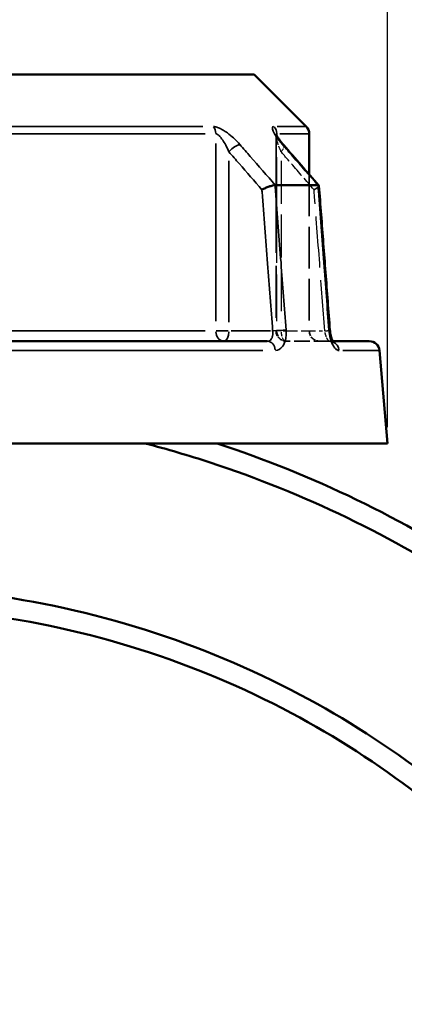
# Model space of a CAD drawing. Header units: millimetres. Extents: x 0 to 898, y 0 to 872.
# Tile 6 of 15: x 430 to 467, y 376 to 472. Entities that reach past the tile are written whole.
import ezdxf

# ---------------------------------------------------------------- set-up
doc = ezdxf.new("R2010")
doc.units = ezdxf.units.MM
doc.linetypes.add('DASHED', pattern=[0.2067, 0.1654, -0.0413])
for name, color, linetype, lineweight in [('Dimension (ANSI)', 7, 'Continuous', 25), ('Hidden (ANSI)', 7, 'DASHED', 35), ('Hidden Narrow (ANSI)', 7, 'DASHED', 25), ('Visible (ANSI)', 7, 'Continuous', 50), ('Visible Narrow (ANSI)', 7, 'Continuous', 35)]:
    doc.layers.add(name, color=color, linetype=linetype, lineweight=lineweight)
doc.styles.add('Note Text (ANSI)', font='tahoma.ttf')
doc.dimstyles.new('Default - mm (ANSI)', dxfattribs={"dimtxt": 3.048, "dimasz": 2.5, "dimexe": 3.175, "dimexo": 1.6002, "dimgap": 0.8, "dimtad": 0, "dimtoh": 1, "dimrnd": 1e-08, "dimzin": 4, "dimdsep": 46, "dimtxsty": 'Note Text (ANSI)', "dimcen": 0.09, "dimdle": 10, "dimclrd": 256, "dimclre": 256, "dimclrt": 256, "dimadec": 1, "dimazin": 1, "dimtfac": 1, "dimtofl": 0, "dimtmove": 0, "dimatfit": 3, "dimfxl": 1, "dimtolj": 1, "dimtzin": 4, "dimlwd": -1, "dimlwe": -1, "dimarcsym": 0})

# ---------------------------------------------------------------- blocks, each defined once
blk = doc.blocks.new('*D10')
at = {"layer": 'Defpoints', "color": 0, "transparency": 16777216}
for p in [(363.582, 524.98), (363.582, 430.98), (465.582, 430.98)]:
    blk.add_point(p, dxfattribs=at)
at = {"layer": 'Dimension (ANSI)', "transparency": 16777216}
for p, q in [((363.582, 432.58), (363.582, 528.155)), ((465.582, 432.58), (465.582, 528.155)), ((366.082, 524.98), (405.865, 524.98)), ((463.082, 524.98), (423.3, 524.98))]:
    blk.add_line(p, q, dxfattribs=at)
for points in [[(366.082, 525.397), (366.082, 524.563), (363.582, 524.98)], [(463.082, 525.397), (463.082, 524.563), (465.582, 524.98)]]:
    blk.add_solid(points, dxfattribs=at)
at = {"layer": 'Dimension (ANSI)', "transparency": 16777216, "insert": (406.665, 527.273), "char_height": 3.048, "attachment_point": 1, "style": 'Note Text (ANSI)'}
blk.add_mtext('\\A1;{\\fAIGDT|b0|i0;\\H3.0480;\\ln}\\fTahoma|b0|i0;\\H3.0480;102.00', dxfattribs=at)

msp = doc.modelspace()

# ---------------------------------------------------------------- linework, layer by layer
at = {"layer": 'Hidden (ANSI)', "ltscale": 30.868282}
msp.add_line((454.676, 461.121), (454.676, 441.98), dxfattribs=at)
at = {"layer": 'Hidden (ANSI)', "ltscale": 24.680153}
msp.add_line((457.932, 457.284), (457.932, 441.98), dxfattribs=at)
at = {"layer": 'Hidden (ANSI)', "ltscale": 9.334328}
msp.add_line((459.92, 440.98), (455.676, 440.98), dxfattribs=at)
at = {"layer": 'Hidden (ANSI)', "ltscale": 1.47006}
msp.add_line((459.92, 440.98), (460.214, 440.98), dxfattribs=at)
at = {"layer": 'Hidden (ANSI)', "ltscale": 2.991791}
for centre in [(455.676, 441.98), (458.932, 441.98)]:
    msp.add_arc(centre, 1, 180, 270, dxfattribs=at)
at = {"layer": 'Hidden (ANSI)', "ltscale": 10.644725}
msp.add_ellipse((-9804.526, -11293.083), major_axis=(-360.481, -16583.937), ratio=0.871253, start_param=2.376887, end_param=2.377224, dxfattribs=at)
at = {"layer": 'Hidden (ANSI)', "ltscale": 4.578617}
msp.add_open_spline([(454.676, 461.121), (454.676, 461.164), (454.672, 461.194), (454.665, 461.235), (454.662, 461.247), (454.659, 461.259), (454.66, 461.256), (454.667, 461.238), (454.675, 461.217), (454.708, 461.149), (454.737, 461.095), (454.823, 460.952), (454.885, 460.857), (455.029, 460.655), (455.111, 460.548), (455.272, 460.347), (455.349, 460.255), (455.43, 460.162)], degree=3, knots=[0.079099, 0.079099, 0.079099, 0.079099, 0.0947452, 0.0947452, 0.1107377, 0.1107377, 0.1298416, 0.1298416, 0.1559652, 0.1559652, 0.1953205, 0.1953205, 0.2485839, 0.2485839, 0.3018473, 0.3018473, 0.345416, 0.345416, 0.345416, 0.345416], dxfattribs=at)
at = {"layer": 'Hidden (ANSI)', "ltscale": 0.735502}
msp.add_open_spline([(454.66, 461.256), (454.66, 461.256), (454.662, 461.249), (454.669, 461.216), (454.673, 461.191), (454.675, 461.143), (454.676, 461.133), (454.676, 461.121)], degree=3, knots=[0.22711666, 0.22711666, 0.22711666, 0.22711666, 0.24544118, 0.24544118, 0.26213437, 0.26213437, 0.26631814, 0.26631814, 0.26631814, 0.26631814], dxfattribs=at)
at = {"layer": 'Hidden (ANSI)', "ltscale": 2.089199}
msp.add_open_spline([(458.397, 455.8), (458.399, 455.801), (458.4, 455.802), (458.504, 455.858), (458.594, 455.913), (458.741, 456.016), (458.796, 456.064), (458.859, 456.139), (458.872, 456.168), (458.87, 456.191)], degree=3, knots=[-0.153857, -0.153857, -0.153857, -0.153857, -0.1533818, -0.1533818, -0.1141569, -0.1141569, -0.0754448, -0.0754448, -0.0440829, -0.0440829, -0.0440829, -0.0440829], dxfattribs=at)
at = {"layer": 'Hidden (ANSI)', "ltscale": 2.63652}
msp.add_open_spline([(460.214, 440.98), (460.234, 440.943), (460.251, 440.914), (460.282, 440.868), (460.294, 440.855), (460.293, 440.856), (460.284, 440.866), (460.237, 440.898), (460.199, 440.921), (460.085, 440.963), (460.006, 440.98), (459.92, 440.98)], degree=3, knots=[0.1643631, 0.1643631, 0.1643631, 0.1643631, 0.1934363, 0.1934363, 0.2277272, 0.2277272, 0.25683, 0.25683, 0.2851617, 0.2851617, 0.314811, 0.314811, 0.314811, 0.314811], dxfattribs=at)
at = {"layer": 'Hidden (ANSI)', "ltscale": 1.700917}
msp.add_open_spline([(459.92, 440.98), (460.024, 440.98), (460.115, 440.955), (460.229, 440.906), (460.261, 440.883), (460.289, 440.86), (460.293, 440.856), (460.293, 440.856)], degree=3, knots=[0, 0, 0, 0, 0.03548795, 0.03548795, 0.06659065, 0.06659065, 0.08751627, 0.08751627, 0.08751627, 0.08751627], dxfattribs=at)
at = {"layer": 'Hidden Narrow (ANSI)', "ltscale": 27.715971}
msp.add_line((454.749, 442.935), (454.749, 460.121), dxfattribs=at)
at = {"layer": 'Hidden Narrow (ANSI)', "ltscale": 25.436192}
msp.add_line((455.176, 458.629), (455.176, 442.856), dxfattribs=at)
at = {"layer": 'Hidden Narrow (ANSI)', "ltscale": 1.795034}
msp.add_line((455.131, 441.98), (454.677, 441.98), dxfattribs=at)
at = {"layer": 'Hidden Narrow (ANSI)', "ltscale": 8.457208}
msp.add_line((455.389, 441.98), (459.235, 441.98), dxfattribs=at)
at = {"layer": 'Hidden Narrow (ANSI)', "ltscale": 2.029475}
msp.add_ellipse((454.676, 459.505), major_axis=(0.755, 0.656), ratio=0.354319, start_param=5.158424, end_param=6.223987, dxfattribs=at)
at = {"layer": 'Hidden Narrow (ANSI)', "ltscale": 2.692601}
for ratio in [0.926566, 0.5]:
    msp.add_ellipse((455.676, 441.98), major_axis=(0, -1), ratio=ratio, start_param=4.790929, end_param=6.204645, dxfattribs=at)
at = {"layer": 'Hidden Narrow (ANSI)', "ltscale": 1.797881}
msp.add_ellipse((458.948, 441.98), major_axis=(0.997, 0.076), ratio=0.04373, start_param=5.28677, end_param=6.230742, dxfattribs=at)
at = {"layer": 'Hidden Narrow (ANSI)', "ltscale": 0.633677}
msp.add_ellipse((459.92, 439.98), major_axis=(0, 1), ratio=0.921327, start_param=5.931955, end_param=6.2647, dxfattribs=at)
at = {"layer": 'Hidden Narrow (ANSI)', "ltscale": 3.592147}
msp.add_open_spline([(455.176, 459.505), (455.056, 459.781), (454.948, 460.055), (454.742, 460.669), (454.66, 461.003), (454.679, 461.182), (454.681, 461.192), (454.683, 461.202)], degree=3, knots=[0, 0, 0, 0, 0.1173418, 0.1173418, 0.2810905, 0.2810905, 0.2916805, 0.2916805, 0.2916805, 0.2916805], dxfattribs=at)
at = {"layer": 'Hidden Narrow (ANSI)', "ltscale": 9.000557}
msp.add_open_spline([(458.397, 455.8), (457.658, 456.651), (456.919, 457.501), (456.179, 458.351), (455.845, 458.736), (455.51, 459.121), (455.176, 459.505)], degree=3, knots=[2.2404269, 2.2404269, 2.2404269, 2.2404269, 2.6019354, 2.6019354, 2.6019354, 2.7654832, 2.7654832, 2.7654832, 2.7654832], dxfattribs=at)
at = {"layer": 'Hidden Narrow (ANSI)', "ltscale": 30.203405}
msp.add_open_spline([(459.448, 441.98), (459.281, 444.18), (459.114, 446.38), (458.946, 448.58), (458.769, 450.917), (458.591, 453.254), (458.408, 455.661), (458.403, 455.73), (458.397, 455.8)], degree=3, knots=[1.204615, 1.204615, 1.204615, 1.204615, 1.86716, 1.86716, 1.86716, 2.570955, 2.570955, 2.591958, 2.591958, 2.591958, 2.591958], dxfattribs=at)
at = {"layer": 'Hidden Narrow (ANSI)', "ltscale": 2.712193}
msp.add_open_spline([(459.92, 440.98), (459.897, 440.98), (459.872, 440.99), (459.803, 441.04), (459.757, 441.096), (459.651, 441.272), (459.593, 441.406), (459.504, 441.691), (459.47, 441.835), (459.448, 441.98)], degree=3, knots=[0, 0, 0, 0, 0.0486765, 0.0486765, 0.1265588, 0.1265588, 0.2278058, 0.2278058, 0.314814, 0.314814, 0.314814, 0.314814], dxfattribs=at)
at = {"layer": 'Visible (ANSI)'}
for p, q in [((376.623, 467.08), (452.542, 467.08)), ((452.542, 467.08), (457.639, 461.982)), ((457.932, 461.275), (457.932, 457.284)), ((454.601, 456.25), (458.761, 456.25)), ((420.682, 440.98), (453.82, 440.98)), ((460.214, 440.98), (463.791, 440.98)), ((464.787, 440.067), (465.582, 430.98)), ((363.582, 430.98), (465.582, 430.98))]:
    msp.add_line(p, q, dxfattribs=at)
for centre, start, end in [((456.932, 461.275), 0, 45), ((463.791, 439.98), 5, 90)]:
    msp.add_arc(centre, 1, start, end, dxfattribs=at)
msp.add_ellipse((-9630.779, -11093.294), major_axis=(356.458, 16301.962), ratio=0.871283, start_param=5.518589, end_param=5.518932, dxfattribs=at)
for points, knots in [([(455.43, 460.162), (455.331, 460.276), (455.238, 460.388), (455.066, 460.606), (454.988, 460.712), (454.851, 460.909), (454.792, 461.001), (454.726, 461.116), (454.707, 461.151), (454.682, 461.202), (454.674, 461.221), (454.664, 461.244), (454.661, 461.251), (454.66, 461.255), (454.66, 461.256), (454.66, 461.256)], [0, 0, 0, 0, 0.0532636, 0.0532636, 0.1065273, 0.1065273, 0.1597909, 0.1597909, 0.1864227, 0.1864227, 0.2069394, 0.2069394, 0.2220218, 0.2220218, 0.2271167, 0.2271167, 0.2271167, 0.2271167]), ([(454.587, 456.249), (454.516, 456.245), (454.429, 456.23), (454.227, 456.181), (454.113, 456.147), (453.876, 456.064), (453.755, 456.016), (453.518, 455.913), (453.404, 455.858), (453.3, 455.802), (453.299, 455.801), (453.297, 455.8)], [-0.1537404, -0.1537404, -0.1537404, -0.1537404, -0.1166987, -0.1166987, -0.0781193, -0.0781193, -0.0393167, -0.0393167, 0, 0, 0.0004763, 0.0004763, 0.0004763, 0.0004763]), ([(458.87, 456.191), (458.87, 456.196), (458.869, 456.201), (458.856, 456.23), (458.825, 456.245), (458.772, 456.249)], [-0.04408291, -0.04408291, -0.04408291, -0.04408291, -0.03695534, -0.03695534, 0, 0, 0, 0]), ([(459.945, 442.056), (459.874, 442.998), (459.802, 443.94), (459.659, 445.825), (459.587, 446.767), (459.444, 448.652), (459.372, 449.595), (459.229, 451.479), (459.157, 452.422), (459.014, 454.306), (458.942, 455.249), (458.87, 456.191)], [1.204615, 1.204615, 1.204615, 1.204615, 1.488409, 1.488409, 1.772203, 1.772203, 2.055996, 2.055996, 2.33979, 2.33979, 2.623584, 2.623584, 2.623584, 2.623584]), ([(459.945, 442.056), (459.956, 441.918), (459.974, 441.78), (460.023, 441.521), (460.054, 441.399), (460.12, 441.191), (460.155, 441.102), (460.197, 441.013), (460.206, 440.996), (460.214, 440.98)], [0, 0, 0, 0, 0.0524687, 0.0524687, 0.1038572, 0.1038572, 0.1517375, 0.1517375, 0.1643631, 0.1643631, 0.1643631, 0.1643631]), ([(460.293, 440.856), (460.293, 440.856), (460.293, 440.856), (460.288, 440.862), (460.276, 440.876), (460.243, 440.927), (460.22, 440.967), (460.168, 441.075), (460.138, 441.146), (460.077, 441.321), (460.047, 441.427), (459.994, 441.662), (459.972, 441.792), (459.953, 441.968), (459.949, 442.012), (459.945, 442.056)], [0.0875163, 0.0875163, 0.0875163, 0.0875163, 0.0946431, 0.0946431, 0.1246226, 0.1246226, 0.1595063, 0.1595063, 0.2006208, 0.2006208, 0.2474292, 0.2474292, 0.2980865, 0.2980865, 0.314814, 0.314814, 0.314814, 0.314814]), ([(431.611, 217.806), (444.38, 219.807), (456.791, 224.081), (478.454, 236.141), (487.879, 243.604), (504.416, 261.745), (511.321, 272.605), (520.417, 294.525), (523.102, 305.372), (524.118, 316.378), (524.625, 321.881), (524.717, 327.423), (524.068, 338.459), (523.326, 343.954), (521.026, 354.771), (519.467, 360.093), (515.566, 370.444), (513.225, 375.473), (508.217, 384.399), (505.653, 388.352), (500.04, 395.9), (496.99, 399.494), (488.169, 408.632), (481.984, 413.778), (471.229, 420.9), (466.962, 423.333), (458.14, 427.607), (453.586, 429.449), (448.93, 430.98)], [0.155714, 0.155714, 0.155714, 0.155714, 0.50886, 0.50886, 0.832978, 0.832978, 1.179154, 1.179154, 1.48064, 1.48064, 1.48064, 1.631384, 1.631384, 1.782127, 1.782127, 1.932871, 1.932871, 2.083614, 2.083614, 2.211746, 2.211746, 2.339878, 2.339878, 2.557702, 2.557702, 2.691152, 2.691152, 2.824602, 2.824602, 2.824602, 2.824602]), ([(441.891, 430.98), (444.027, 430.422), (446.146, 429.798), (448.244, 429.11), (452.809, 427.612), (457.273, 425.81), (465.923, 421.627), (470.108, 419.246), (480.659, 412.275), (486.728, 407.237), (495.39, 398.287), (498.386, 394.767), (503.903, 387.372), (506.424, 383.497), (511.351, 374.748), (513.656, 369.817), (517.501, 359.666), (519.041, 354.445), (521.318, 343.831), (522.056, 338.438), (522.713, 327.603), (522.632, 322.16), (522.144, 316.754), (521.166, 305.943), (518.547, 295.282), (509.646, 273.728), (502.876, 263.042), (486.643, 245.186), (477.384, 237.837), (456.181, 226.009), (444.084, 221.815), (431.632, 219.824)], [-2.885934, -2.885934, -2.885934, -2.885934, -2.824602, -2.824602, -2.824602, -2.691152, -2.691152, -2.557702, -2.557702, -2.339878, -2.339878, -2.211746, -2.211746, -2.083614, -2.083614, -1.932871, -1.932871, -1.782127, -1.782127, -1.631384, -1.631384, -1.48064, -1.48064, -1.48064, -1.179154, -1.179154, -0.832978, -0.832978, -0.50886, -0.50886, -0.158548, -0.158548, -0.158548, -0.158548]), ([(431.632, 237.61), (433.291, 237.929), (434.942, 238.293), (440.814, 239.765), (444.971, 241.132), (453.045, 244.453), (456.961, 246.405), (467.524, 252.663), (473.799, 257.594), (484.728, 268.783), (489.415, 275.007), (495.486, 285.675), (497.437, 289.795), (500.696, 298.282), (502.006, 302.649), (503.954, 311.529), (504.593, 316.042), (505.186, 325.114), (505.14, 329.672), (504.752, 334.201), (503.976, 343.259), (501.825, 352.199), (494.26, 370.768), (488.262, 380.156), (473.955, 395.506), (465.892, 401.691), (447.369, 411.531), (436.758, 414.892), (422.142, 416.733), (418.362, 416.97), (414.582, 416.97)], [-2.952083, -2.952083, -2.952083, -2.952083, -2.896088, -2.896088, -2.75141, -2.75141, -2.606733, -2.606733, -2.344433, -2.344433, -2.088216, -2.088216, -1.937501, -1.937501, -1.786785, -1.786785, -1.636069, -1.636069, -1.485353, -1.485353, -1.485353, -1.183921, -1.183921, -0.820549, -0.820549, -0.488273, -0.488273, -0.125288, -0.125288, 0, 0, 0, 0]), ([(414.582, 414.98), (418.287, 414.98), (421.991, 414.747), (436.314, 412.939), (446.711, 409.637), (464.85, 399.977), (472.74, 393.906), (486.729, 378.848), (492.584, 369.643), (499.952, 351.45), (502.037, 342.697), (502.776, 333.834), (503.146, 329.402), (503.181, 324.944), (502.581, 316.073), (501.946, 311.661), (500.022, 302.984), (498.733, 298.719), (495.53, 290.431), (493.616, 286.409), (487.664, 275.999), (483.074, 269.929), (472.385, 259.021), (466.253, 254.216), (455.937, 248.121), (452.114, 246.219), (444.233, 242.986), (440.176, 241.655), (434.572, 240.254), (433.089, 239.923), (431.599, 239.631)], [0, 0, 0, 0, 0.125288, 0.125288, 0.488273, 0.488273, 0.820549, 0.820549, 1.183921, 1.183921, 1.485353, 1.485353, 1.485353, 1.636069, 1.636069, 1.786785, 1.786785, 1.937501, 1.937501, 2.088216, 2.088216, 2.344433, 2.344433, 2.606733, 2.606733, 2.75141, 2.75141, 2.896088, 2.896088, 2.947669, 2.947669, 2.947669, 2.947669])]:
    msp.add_open_spline(points, degree=3, knots=knots, dxfattribs=at)
for points in [[(454.587, 456.249), (454.591, 456.25), (454.596, 456.25), (454.601, 456.25)], [(458.761, 456.25), (458.765, 456.25), (458.768, 456.25), (458.772, 456.249)]]:
    msp.add_open_spline(points, degree=3, dxfattribs=at)
at = {"layer": 'Visible Narrow (ANSI)'}
for p, q in [((422.144, 461.982), (447.51, 461.982)), ((454.782, 461.982), (457.631, 461.982)), ((447.734, 461.275), (422.196, 461.275)), ((454.749, 461.086), (454.749, 461.265)), ((457.924, 461.275), (455.056, 461.275)), ((448.787, 460.31), (448.787, 442.945)), ((450.076, 442.856), (450.076, 458.629)), ((422.196, 441.98), (447.734, 441.98)), ((450.012, 441.98), (448.833, 441.98)), ((454.135, 441.98), (450.289, 441.98)), ((453.373, 440.067), (422.79, 440.067)), ((464.777, 440.067), (461.218, 440.067))]:
    msp.add_line(p, q, dxfattribs=at)
for centre, major_axis, ratio, start_param, end_param in [((447.998, 461.275), (0, 1), 0.789023, 4.751659, 5.458517), ((453.822, 461.275), (0, -1), 0.926566, 1.610066, 2.316925), ((450.576, 459.505), (-0.755, -0.656), 0.354319, 3.66944, 5.023974), ((454.676, 459.505), (0.755, 0.656), 0.354319, 0.016054, 0.305024), ((449.576, 441.98), (0, -1), 0.789023, 4.790929, 6.204645), ((449.576, 441.98), (0, -1), 0.5, 0.07854, 1.492257), ((454.848, 441.98), (0.997, 0.076), 0.04373, 0.679702, 2.018364), ((458.948, 441.98), (0.997, 0.076), 0.04373, 0.021927, 0.416616), ((453.82, 439.98), (0, 1), 0.797365, 4.873832, 6.209009), ((459.92, 439.98), (0, 1), 0.921327, 4.855346, 5.857779)]:
    msp.add_ellipse(centre, major_axis=major_axis, ratio=ratio, start_param=start_param, end_param=end_param, dxfattribs=at)
for points, knots in [([(451.152, 460.213), (450.96, 460.434), (450.747, 460.653), (450.33, 461.036), (450.132, 461.202), (449.787, 461.457), (449.645, 461.553), (449.349, 461.73), (449.194, 461.81), (448.934, 461.913), (448.828, 461.946), (448.668, 461.976), (448.609, 461.982), (448.555, 461.982)], [-0.345416, -0.345416, -0.345416, -0.345416, -0.2514166, -0.2514166, -0.1744529, -0.1744529, -0.1228891, -0.1228891, -0.0672144, -0.0672144, -0.0258517, -0.0258517, 0, 0, 0, 0]), ([(454.478, 461.982), (454.396, 461.982), (454.347, 461.945), (454.292, 461.71), (454.454, 461.376), (454.864, 460.763), (455.078, 460.489), (455.318, 460.213)], [-0.3454168, -0.3454168, -0.3454168, -0.3454168, -0.2810905, -0.2810905, -0.1173418, -0.1173418, 0, 0, 0, 0]), ([(448.787, 461.275), (448.813, 461.275), (448.842, 461.269), (448.921, 461.239), (448.973, 461.206), (449.102, 461.103), (449.178, 461.023), (449.325, 460.846), (449.396, 460.75), (449.567, 460.495), (449.666, 460.329), (449.873, 459.946), (449.979, 459.727), (450.076, 459.505)], [0, 0, 0, 0, 0.0258517, 0.0258517, 0.0672144, 0.0672144, 0.1228891, 0.1228891, 0.1744529, 0.1744529, 0.2514166, 0.2514166, 0.345416, 0.345416, 0.345416, 0.345416]), ([(454.601, 456.25), (453.787, 457.186), (452.972, 458.122), (452.157, 459.058), (451.822, 459.443), (451.487, 459.828), (451.152, 460.213)], [-1.7774134, -1.7774134, -1.7774134, -1.7774134, -1.3794604, -1.3794604, -1.3794604, -1.2158931, -1.2158931, -1.2158931, -1.2158931]), ([(455.318, 460.213), (455.652, 459.828), (455.987, 459.443), (456.321, 459.059), (457.135, 458.122), (457.948, 457.186), (458.761, 456.25)], [-2.7654832, -2.7654832, -2.7654832, -2.7654832, -2.6019354, -2.6019354, -2.6019354, -2.203963, -2.203963, -2.203963, -2.203963]), ([(450.076, 459.505), (450.41, 459.121), (450.745, 458.736), (451.079, 458.351), (451.819, 457.501), (452.558, 456.651), (453.297, 455.8)], [1.2158931, 1.2158931, 1.2158931, 1.2158931, 1.3794604, 1.3794604, 1.3794604, 1.7409494, 1.7409494, 1.7409494, 1.7409494]), ([(453.297, 455.8), (453.303, 455.73), (453.308, 455.661), (453.491, 453.254), (453.669, 450.917), (453.846, 448.58), (454.014, 446.38), (454.181, 444.18), (454.348, 441.98)], [0.682792, 0.682792, 0.682792, 0.682792, 0.703795, 0.703795, 1.407591, 1.407591, 1.407591, 2.070135, 2.070135, 2.070135, 2.070135]), ([(455.666, 442.067), (455.499, 444.267), (455.331, 446.467), (455.164, 448.667), (454.986, 451.004), (454.808, 453.341), (454.616, 455.869), (454.601, 456.059), (454.587, 456.249)], [-2.070135, -2.070135, -2.070135, -2.070135, -1.407591, -1.407591, -1.407591, -0.703795, -0.703795, -0.646443, -0.646443, -0.646443, -0.646443]), ([(458.772, 456.249), (458.786, 456.059), (458.801, 455.869), (458.993, 453.341), (459.171, 451.004), (459.348, 448.667), (459.515, 446.467), (459.682, 444.267), (459.85, 442.067)], [-2.628308, -2.628308, -2.628308, -2.628308, -2.570955, -2.570955, -1.86716, -1.86716, -1.86716, -1.204615, -1.204615, -1.204615, -1.204615]), ([(454.348, 441.98), (454.358, 441.914), (454.364, 441.847), (454.368, 441.679), (454.359, 441.578), (454.312, 441.365), (454.266, 441.26), (454.108, 441.05), (453.972, 440.98), (453.82, 440.98)], [0, 0, 0, 0, 0.0398626, 0.0398626, 0.1036426, 0.1036426, 0.1865568, 0.1865568, 0.3148109, 0.3148109, 0.3148109, 0.3148109]), ([(454.614, 440.067), (454.877, 440.067), (455.125, 440.207), (455.431, 440.627), (455.526, 440.838), (455.636, 441.263), (455.665, 441.464), (455.679, 441.802), (455.676, 441.935), (455.666, 442.067)], [-0.3148109, -0.3148109, -0.3148109, -0.3148109, -0.1865568, -0.1865568, -0.1036426, -0.1036426, -0.0398626, -0.0398626, 0, 0, 0, 0]), ([(459.85, 442.067), (459.871, 441.778), (459.921, 441.489), (460.079, 440.92), (460.194, 440.651), (460.424, 440.299), (460.532, 440.187), (460.706, 440.087), (460.773, 440.067), (460.838, 440.067)], [-0.314814, -0.314814, -0.314814, -0.314814, -0.2278058, -0.2278058, -0.1265588, -0.1265588, -0.0486765, -0.0486765, 0, 0, 0, 0])]:
    msp.add_open_spline(points, degree=3, knots=knots, dxfattribs=at)
msp.add_open_spline([(454.683, 461.202), (454.693, 461.249), (454.715, 461.275), (454.749, 461.275)], degree=3, dxfattribs=at)

# ---------------------------------------------------------------- dimensions: what is measured, and where the dimension line sits
at = {"layer": 'Dimension (ANSI)'}
dim = msp.add_linear_dim(base=(363.582, 524.98), p1=(465.582, 430.98), p2=(363.582, 430.98), angle=180, text='{\\fAIGDT|b0|i0;\\H3.0480;\\ln}\\fTahoma|b0|i0;\\H3.0480;<>', dimstyle='Default - mm (ANSI)', override={"dimgap": 0.8, "dimtoh": 0, "dimdec": 2, "dimtol": 0, "dimlim": 0, "dimtp": 0, "dimtm": 0, "dimtdec": 2, "dimatfit": 1}, dxfattribs=at)
dim.commit()
dim.dimension.update_dxf_attribs({"geometry": '*D10', "text_midpoint": (414.582, 524.98), "dimtype": 160})

doc.saveas('drawing.dxf')
